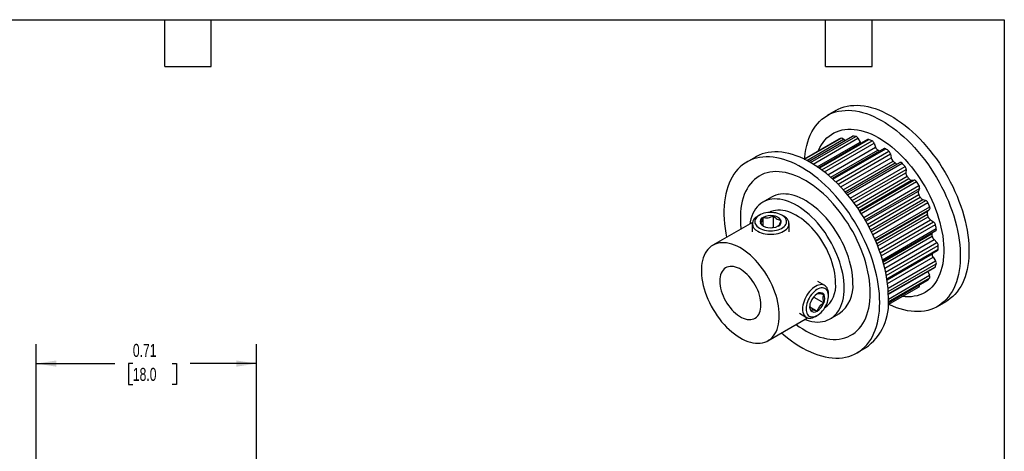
# Model space of a CAD drawing. Header units: inches. Extents: x 0.12 to 5.38, y 0.12 to 4.12.
# Tile 3 of 3: x 2.21 to 5.37, y 2.74 to 4.12. Entities that reach past the tile are written whole.
import ezdxf

# ---------------------------------------------------------------- set-up
doc = ezdxf.new("R2010")
doc.units = ezdxf.units.IN
doc.header["$LTSCALE"] = 0.5
doc.header["$MEASUREMENT"] = 0
doc.layers.add('DIMENSIONS', color=140, linetype='Continuous', lineweight=25)
doc.layers.add('TEXT', color=140, linetype='Continuous', lineweight=25)
doc.styles.add('SLDTEXTSTYLE0', font='TXT', dxfattribs={"width": 0.7})
doc.dimstyles.new('SLDDIMSTYLE3', dxfattribs={"dimtxt": 0.04248, "dimasz": 0.065, "dimexe": 0, "dimexo": 0.0625, "dimgap": 0.01062, "dimtad": 0, "dimtih": 1, "dimtoh": 1, "dimrnd": 1e-09, "dimdsep": 46, "dimtxsty": 'SLDTEXTSTYLE0', "dimsah": 1, "dimcen": 0.09, "dimadec": 0, "dimazin": 2, "dimtfac": 1, "dimtofl": 0, "dimtmove": 0, "dimatfit": 3, "dimfxl": 0, "dimfrac": 2, "dimtolj": 1, "dimtzin": 12, "dimarcsym": 0})

# ---------------------------------------------------------------- blocks, each defined once
blk = doc.blocks.new('_D_5')
at = {"layer": 'DIMENSIONS'}
for p, q in [((2.2618, 1.9623), (2.2618, 3.0825)), ((2.9705, 2.4055), (2.9705, 3.0825)), ((2.2618, 3.02), (2.5151, 3.02)), ((2.5727, 3.02), (2.5584, 3.02)), ((2.5584, 3.02), (2.5584, 2.9525)), ((2.6989, 3.02), (2.7132, 3.02)), ((2.7132, 3.02), (2.7132, 2.9525)), ((2.9705, 3.02), (2.7565, 3.02)), ((2.5584, 2.9525), (2.5727, 2.9525)), ((2.7132, 2.9525), (2.6989, 2.9525)), ((2.9705, 2.0017), (2.9705, 2.3755))]:
    blk.add_line(p, q, dxfattribs=at)
for points in [[(2.2618, 3.02), (2.3268, 3.01), (2.3268, 3.03)], [(2.9705, 3.02), (2.9055, 3.03), (2.9055, 3.01)]]:
    blk.add_solid(points, dxfattribs=at)
at = {"layer": 'DIMENSIONS', "char_height": 0.04167, "attachment_point": 1, "style": 'SLDTEXTSTYLE0'}
for s, insert in [('0.71', (2.5727, 3.0832)), ('18.0', (2.5727, 3.0062))]:
    blk.add_mtext(s, dxfattribs=dict(at, insert=insert))

msp = doc.modelspace()

# ---------------------------------------------------------------- linework, layer by layer
for p, q in [((4.8335, 3.8333), (4.8057, 3.8173)), ((4.7316, 3.6769), (4.8427, 3.741)), ((4.8425, 3.7409), (4.7316, 3.6769)), ((4.7328, 3.6764), (4.8506, 3.7444)), ((4.7398, 3.6728), (4.8578, 3.741)), ((4.8859, 3.75), (4.7462, 3.6694)), ((4.7467, 3.6691), (4.8876, 3.7505)), ((4.7519, 3.6662), (4.8971, 3.75)), ((4.7602, 3.6612), (4.9042, 3.7443)), ((4.9359, 3.7399), (4.7786, 3.6491)), ((4.7801, 3.648), (4.9393, 3.7399)), ((4.8425, 3.7409), (4.8427, 3.741)), ((4.8578, 3.741), (4.8618, 3.7361)), ((4.9042, 3.7443), (4.9112, 3.732)), ((4.7735, 3.6526), (4.9112, 3.732)), ((4.7879, 3.6423), (4.9497, 3.7357)), ((4.7963, 3.6359), (4.9561, 3.7281)), ((4.8075, 3.6268), (4.9607, 3.7153)), ((4.8171, 3.6185), (4.9683, 3.7058)), ((4.9884, 3.7112), (4.8213, 3.6147)), ((4.8239, 3.6123), (4.9937, 3.7103)), ((4.9561, 3.7281), (4.9607, 3.7153)), ((4.5745, 3.6838), (4.5467, 3.6677)), ((4.8329, 3.6038), (5.004, 3.7026)), ((4.8404, 3.5964), (5.0092, 3.6938)), ((4.8488, 3.5876), (5.0112, 3.6814)), ((5.0092, 3.6938), (5.0112, 3.6814)), ((4.8573, 3.5783), (5.0172, 3.6706)), ((4.863, 3.5718), (5.0237, 3.6646)), ((4.8671, 3.5671), (5.0392, 3.6664)), ((4.8708, 3.5627), (5.0462, 3.6639)), ((4.8797, 3.5518), (5.0557, 3.6534)), ((4.8858, 3.544), (5.0593, 3.6441)), ((5.0593, 3.6441), (5.0585, 3.6331)), ((4.8913, 3.5366), (5.0585, 3.6331)), ((4.8982, 3.5271), (5.0624, 3.6219)), ((4.9036, 3.5193), (5.0681, 3.6143)), ((4.9087, 3.5118), (5.0769, 3.6089)), ((4.9108, 3.5086), (5.0856, 3.6095)), ((4.9151, 3.502), (5.0927, 3.6046)), ((4.9228, 3.4895), (5.1006, 3.5921)), ((4.9272, 3.482), (5.1023, 3.5831)), ((5.0769, 3.6089), (5.0856, 3.6095)), ((5.1023, 3.5831), (5.0987, 3.5744)), ((4.6268, 3.5549), (4.5989, 3.5388)), ((4.9301, 3.4771), (5.0987, 3.5744)), ((4.9351, 3.4682), (5.1003, 3.5636)), ((4.9396, 3.4598), (5.1047, 3.5551)), ((4.9447, 3.4499), (5.113, 3.5471)), ((5.113, 3.5471), (5.1227, 3.544)), ((4.9481, 3.4432), (5.1227, 3.544)), ((4.9522, 3.4347), (5.1295, 3.5371)), ((4.9582, 3.4216), (5.1351, 3.5237)), ((4.9609, 3.4153), (5.1347, 3.5156)), ((5.1347, 3.5156), (5.1286, 3.51)), ((4.5875, 3.4969), (4.5819, 3.4937)), ((4.5996, 3.4625), (4.5996, 3.4899)), ((4.6325, 3.4586), (4.6325, 3.495)), ((4.6655, 3.4937), (4.6599, 3.4969)), ((4.9617, 3.4136), (5.1286, 3.51)), ((4.9647, 3.4063), (5.1277, 3.5005)), ((4.9681, 3.3979), (5.1306, 3.4917)), ((4.5651, 3.4738), (4.4377, 3.4002)), ((4.5646, 3.4696), (4.5646, 3.4436)), ((4.6265, 3.4565), (4.6325, 3.4586)), ((4.6325, 3.4586), (4.6339, 3.4574)), ((4.6827, 3.4436), (4.6827, 3.4696)), ((4.9724, 3.3863), (5.1377, 3.4818)), ((4.976, 3.3762), (5.1477, 3.4753)), ((4.9793, 3.3664), (5.1534, 3.4669)), ((4.9832, 3.3538), (5.1563, 3.4537)), ((5.1377, 3.4818), (5.1477, 3.4753)), ((4.9845, 3.3493), (5.1546, 3.4475)), ((4.9853, 3.3468), (5.1426, 3.4376)), ((4.9874, 3.3391), (5.1435, 3.4293)), ((4.9905, 3.3267), (5.149, 3.4182)), ((4.9934, 3.3137), (5.1583, 3.4089)), ((4.9954, 3.3033), (5.1626, 3.3997)), ((5.149, 3.4182), (5.1583, 3.4089)), ((4.9973, 3.2923), (5.1626, 3.3877)), ((4.9977, 3.2897), (5.1607, 3.3838)), ((4.9978, 3.2894), (5.1426, 3.3729)), ((4.9994, 3.2772), (5.1459, 3.3617)), ((5.1426, 3.3733), (5.1426, 3.3729)), ((5.1459, 3.3617), (5.1539, 3.3503)), ((5.001, 3.262), (5.1539, 3.3503)), ((5.0017, 3.2517), (5.1563, 3.341)), ((5.002, 3.2438), (5.1534, 3.3311)), ((5.0021, 3.2427), (5.1518, 3.3291)), ((5.002, 3.2186), (5.1351, 3.2955)), ((5.0022, 3.2275), (5.1347, 3.304)), ((5.129, 3.3159), (5.1347, 3.304)), ((4.7974, 3.2709), (4.775, 3.2839)), ((5.0014, 3.2095), (5.1008, 3.2669)), ((5.0018, 3.2149), (5.1295, 3.2886)), ((5.0018, 3.2147), (5.1287, 3.288)), ((4.7628, 3.2329), (4.7581, 3.2288)), ((4.7625, 3.2346), (4.7628, 3.2329)), ((4.7628, 3.2329), (4.7943, 3.2147)), ((4.8097, 3.2375), (4.8097, 3.2439)), ((4.7497, 3.2025), (4.7735, 3.1887)), ((5.16, 3.2035), (5.1879, 3.2196)), ((4.6148, 3.0934), (4.7423, 3.1669)), ((4.7159, 3.1816), (4.7384, 3.1686)), ((4.7679, 3.1716), (4.7735, 3.1748)), ((4.8155, 3.1637), (4.8433, 3.1798)), ((4.901, 3.054), (4.9288, 3.0701))]:
    msp.add_line(p, q)
at = {"flags": 128}
for points in [[(4.7331, 3.6778), (4.7335, 3.6825), (4.735, 3.6956), (4.7371, 3.7083), (4.7397, 3.7205), (4.7429, 3.7322), (4.7467, 3.7434), (4.7511, 3.7541), (4.756, 3.7642), (4.7614, 3.7736), (4.7674, 3.7825), (4.7739, 3.7907), (4.7809, 3.7982), (4.7883, 3.805), (4.7963, 3.8112), (4.8046, 3.8166), (4.8134, 3.8213), (4.8226, 3.8253), (4.8322, 3.8285), (4.8421, 3.831), (4.8523, 3.8327), (4.8629, 3.8336), (4.8738, 3.8338), (4.8849, 3.8332), (4.8962, 3.8319), (4.9078, 3.8298), (4.9195, 3.8269), (4.9314, 3.8233), (4.9434, 3.8189), (4.9555, 3.8138), (4.9676, 3.808), (4.9798, 3.8015), (4.992, 3.7942), (5.0042, 3.7863), (5.0163, 3.7778), (5.0284, 3.7686), (5.0403, 3.7588), (5.0521, 3.7485), (5.0638, 3.7375), (5.0752, 3.726), (5.0864, 3.714), (5.0974, 3.7016), (5.1081, 3.6886), (5.1186, 3.6753), (5.1286, 3.6615), (5.1384, 3.6474), (5.1478, 3.633), (5.1568, 3.6183), (5.1653, 3.6033), (5.1735, 3.5881), (5.1812, 3.5727), (5.1884, 3.5572), (5.1951, 3.5416), (5.2014, 3.5259), (5.2071, 3.5101), (5.2122, 3.4944), (5.2169, 3.4786), (5.221, 3.463), (5.2245, 3.4475), (5.2274, 3.4321), (5.2298, 3.4169), (5.2316, 3.402), (5.2327, 3.3873), (5.2333, 3.3728), (5.2333, 3.3587), (5.2327, 3.345), (5.2316, 3.3317), (5.2298, 3.3188), (5.2274, 3.3063), (5.2245, 3.2943), (5.221, 3.2829), (5.2169, 3.2719), (5.2122, 3.2616), (5.2071, 3.2518), (5.2014, 3.2427), (5.1951, 3.2341), (5.1884, 3.2263), (5.1812, 3.2191), (5.1735, 3.2126), (5.1653, 3.2068), (5.1568, 3.2017), (5.1478, 3.1974), (5.1384, 3.1938), (5.1286, 3.1909), (5.1186, 3.1888), (5.1081, 3.1875), (5.0974, 3.1869), (5.0864, 3.1871), (5.0752, 3.1881), (5.0638, 3.1899), (5.0521, 3.1924), (5.0403, 3.1956), (5.0284, 3.1996), (5.0163, 3.2043), (5.0042, 3.2098), (5.0029, 3.2104)], [(4.8335, 3.8333), (4.8412, 3.8374), (4.8504, 3.8414), (4.86, 3.8446), (4.8699, 3.8471), (4.8802, 3.8488), (4.8907, 3.8497), (4.9016, 3.8499), (4.9127, 3.8493), (4.9241, 3.848), (4.9356, 3.8458), (4.9473, 3.843), (4.9592, 3.8393), (4.9712, 3.835), (4.9833, 3.8299), (4.9955, 3.824), (5.0076, 3.8175), (5.0199, 3.8103), (5.032, 3.8024), (5.0442, 3.7939), (5.0562, 3.7847), (5.0682, 3.7749), (5.08, 3.7645), (5.0916, 3.7536), (5.103, 3.7421), (5.1143, 3.7301), (5.1253, 3.7176), (5.136, 3.7047), (5.1464, 3.6913), (5.1565, 3.6776), (5.1662, 3.6635), (5.1756, 3.6491), (5.1846, 3.6344), (5.1932, 3.6194), (5.2013, 3.6042), (5.209, 3.5888), (5.2162, 3.5733), (5.223, 3.5576), (5.2292, 3.5419), (5.2349, 3.5262), (5.2401, 3.5104), (5.2447, 3.4947), (5.2488, 3.4791), (5.2523, 3.4636), (5.2553, 3.4482), (5.2576, 3.433), (5.2594, 3.418), (5.2606, 3.4033), (5.2612, 3.3889), (5.2612, 3.3748), (5.2606, 3.3611), (5.2594, 3.3477), (5.2576, 3.3348), (5.2553, 3.3224), (5.2523, 3.3104), (5.2488, 3.2989), (5.2447, 3.288), (5.2401, 3.2776), (5.2349, 3.2679), (5.2292, 3.2587), (5.223, 3.2502), (5.2162, 3.2423), (5.209, 3.2351), (5.2013, 3.2286), (5.1932, 3.2229), (5.1879, 3.2196)], [(4.7768, 3.703), (4.7775, 3.7046), (4.7819, 3.7139), (4.7868, 3.7227), (4.7923, 3.7308), (4.7983, 3.7383), (4.8048, 3.7451), (4.8117, 3.7512), (4.8192, 3.7566), (4.827, 3.7613), (4.8353, 3.7652), (4.844, 3.7684), (4.8531, 3.7708), (4.8625, 3.7725), (4.8722, 3.7733), (4.8822, 3.7734), (4.8924, 3.7727), (4.9029, 3.7713), (4.9136, 3.769), (4.9244, 3.7661), (4.9354, 3.7623), (4.9465, 3.7578), (4.9577, 3.7526), (4.9689, 3.7466), (4.9801, 3.74), (4.9913, 3.7327), (5.0024, 3.7247), (5.0134, 3.7161), (5.0244, 3.7068), (5.0351, 3.697), (5.0457, 3.6866), (5.0561, 3.6757), (5.0662, 3.6643), (5.0761, 3.6525), (5.0856, 3.6402), (5.0949, 3.6275), (5.1037, 3.6145), (5.1122, 3.6011), (5.1203, 3.5875), (5.128, 3.5736), (5.1352, 3.5595), (5.1419, 3.5453), (5.1481, 3.5309), (5.1539, 3.5165), (5.1591, 3.502), (5.1638, 3.4875), (5.1679, 3.4731), (5.1714, 3.4588), (5.1744, 3.4446), (5.1768, 3.4306), (5.1786, 3.4168), (5.1798, 3.4032), (5.1804, 3.3899), (5.1804, 3.377), (5.1798, 3.3644), (5.1786, 3.3522), (5.1768, 3.3405), (5.1744, 3.3292), (5.1714, 3.3184), (5.1679, 3.3082), (5.1638, 3.2985), (5.1591, 3.2895), (5.1539, 3.281), (5.1481, 3.2732), (5.1419, 3.266), (5.1352, 3.2596), (5.128, 3.2538), (5.1203, 3.2488), (5.1122, 3.2445), (5.1037, 3.2409), (5.0949, 3.2381), (5.0856, 3.2361), (5.0761, 3.2349), (5.0662, 3.2344), (5.0561, 3.2347), (5.0466, 3.2356)], [(4.9744, 3.2162), (4.9741, 3.2305), (4.9732, 3.2451), (4.9717, 3.2599), (4.9697, 3.275), (4.967, 3.2903), (4.9638, 3.3057), (4.96, 3.3213), (4.9556, 3.337), (4.9507, 3.3527), (4.9453, 3.3685), (4.9393, 3.3842), (4.9328, 3.3999), (4.9258, 3.4155), (4.9184, 3.4309), (4.9105, 3.4462), (4.9021, 3.4613), (4.8933, 3.4762), (4.8841, 3.4907), (4.8746, 3.505), (4.8646, 3.5189), (4.8544, 3.5325), (4.8438, 3.5456), (4.833, 3.5583), (4.8218, 3.5706), (4.8105, 3.5823), (4.799, 3.5935), (4.7872, 3.6042), (4.7753, 3.6143), (4.7633, 3.6238), (4.7513, 3.6326), (4.7391, 3.6409), (4.7269, 3.6484), (4.7147, 3.6553), (4.7025, 3.6615), (4.6904, 3.6669), (4.6783, 3.6717), (4.6664, 3.6756), (4.6546, 3.6789), (4.643, 3.6814), (4.6315, 3.6831), (4.6203, 3.6841), (4.6093, 3.6843), (4.5986, 3.6837), (4.5882, 3.6824), (4.5781, 3.6803), (4.5683, 3.6775), (4.5589, 3.6739), (4.55, 3.6695), (4.5414, 3.6645), (4.5332, 3.6587), (4.5255, 3.6522), (4.5183, 3.645), (4.5116, 3.6371), (4.5054, 3.6286), (4.4997, 3.6194), (4.4945, 3.6097), (4.4898, 3.5993), (4.4858, 3.5884), (4.4822, 3.5769), (4.4793, 3.565), (4.4769, 3.5525), (4.4752, 3.5396), (4.474, 3.5262), (4.4734, 3.5125), (4.4734, 3.4984), (4.474, 3.484), (4.4752, 3.4693), (4.4769, 3.4543), (4.4793, 3.4391), (4.4818, 3.4257)], [(5.0022, 3.2323), (5.0019, 3.2466), (5.0011, 3.2611), (4.9996, 3.276), (4.9975, 3.291), (4.9948, 3.3063), (4.9916, 3.3218), (4.9878, 3.3374), (4.9835, 3.353), (4.9786, 3.3688), (4.9731, 3.3845), (4.9671, 3.4003), (4.9606, 3.4159), (4.9537, 3.4315), (4.9462, 3.447), (4.9383, 3.4623), (4.9299, 3.4774), (4.9211, 3.4922), (4.912, 3.5068), (4.9024, 3.5211), (4.8925, 3.535), (4.8822, 3.5486), (4.8716, 3.5617), (4.8608, 3.5744), (4.8497, 3.5866), (4.8383, 3.5984), (4.8268, 3.6096), (4.8151, 3.6203), (4.8032, 3.6304), (4.7912, 3.6398), (4.7791, 3.6487), (4.7669, 3.6569), (4.7547, 3.6645), (4.7425, 3.6714), (4.7304, 3.6775), (4.7182, 3.683), (4.7062, 3.6877), (4.6942, 3.6917), (4.6824, 3.695), (4.6708, 3.6975), (4.6593, 3.6992), (4.6481, 3.7002), (4.6371, 3.7004), (4.6264, 3.6998), (4.616, 3.6985), (4.6059, 3.6964), (4.5962, 3.6936), (4.5868, 3.69), (4.5778, 3.6856), (4.5745, 3.6838)], [(4.9438, 3.2468), (4.9435, 3.2599), (4.9426, 3.2733), (4.9411, 3.287), (4.939, 3.301), (4.9364, 3.3151), (4.9331, 3.3293), (4.9293, 3.3437), (4.9249, 3.3582), (4.9199, 3.3726), (4.9144, 3.3871), (4.9085, 3.4015), (4.902, 3.4158), (4.895, 3.43), (4.8876, 3.444), (4.8797, 3.4577), (4.8714, 3.4712), (4.8627, 3.4844), (4.8536, 3.4973), (4.8443, 3.5098), (4.8345, 3.5218), (4.8245, 3.5335), (4.8143, 3.5446), (4.8038, 3.5553), (4.7931, 3.5654), (4.7823, 3.5749), (4.7713, 3.5838), (4.7602, 3.5921), (4.749, 3.5998), (4.7378, 3.6068), (4.7266, 3.6131), (4.7154, 3.6187), (4.7043, 3.6235), (4.6933, 3.6277), (4.6824, 3.631), (4.6716, 3.6337), (4.661, 3.6355), (4.6506, 3.6366), (4.6405, 3.6369), (4.6306, 3.6364), (4.6211, 3.6351), (4.6119, 3.6331), (4.603, 3.6303), (4.5945, 3.6268), (4.5864, 3.6225), (4.5788, 3.6174), (4.5716, 3.6117), (4.5648, 3.6052), (4.5586, 3.5981), (4.5528, 3.5902), (4.5476, 3.5818), (4.543, 3.5727), (4.5388, 3.5631), (4.5353, 3.5528), (4.5323, 3.5421), (4.5299, 3.5308), (4.5281, 3.519), (4.5269, 3.5069), (4.5263, 3.4943), (4.5263, 3.4813), (4.5269, 3.4681), (4.5281, 3.4545), (4.5283, 3.4526)], [(4.8603, 3.2629), (4.86, 3.274), (4.8591, 3.2855), (4.8577, 3.2972), (4.8556, 3.3091), (4.853, 3.3212), (4.8498, 3.3334), (4.846, 3.3457), (4.8417, 3.358), (4.8369, 3.3703), (4.8316, 3.3825), (4.8258, 3.3945), (4.8196, 3.4064), (4.8129, 3.4181), (4.8058, 3.4296), (4.7984, 3.4407), (4.7905, 3.4515), (4.7824, 3.4619), (4.7739, 3.4719), (4.7652, 3.4814), (4.7563, 3.4904), (4.7472, 3.4988), (4.7379, 3.5067), (4.7286, 3.514), (4.7191, 3.5207), (4.7096, 3.5267), (4.7001, 3.532), (4.6906, 3.5366), (4.6811, 3.5405), (4.6718, 3.5437), (4.6626, 3.5461), (4.6536, 3.5478), (4.6448, 3.5487), (4.6362, 3.5489), (4.6279, 3.5483), (4.6199, 3.5469), (4.6123, 3.5448), (4.605, 3.5419), (4.5981, 3.5383), (4.5916, 3.5339), (4.5856, 3.5289), (4.5801, 3.5232), (4.575, 3.5168), (4.5705, 3.5097), (4.5664, 3.5021), (4.563, 3.4938), (4.5601, 3.4851), (4.5577, 3.4758), (4.5564, 3.4687)], [(4.8882, 3.2789), (4.8879, 3.2901), (4.887, 3.3016), (4.8855, 3.3133), (4.8834, 3.3252), (4.8808, 3.3373), (4.8776, 3.3495), (4.8739, 3.3618), (4.8696, 3.3741), (4.8648, 3.3863), (4.8595, 3.3985), (4.8537, 3.4106), (4.8474, 3.4225), (4.8408, 3.4342), (4.8337, 3.4456), (4.8262, 3.4568), (4.8184, 3.4676), (4.8102, 3.478), (4.8018, 3.4879), (4.7931, 3.4974), (4.7842, 3.5064), (4.7751, 3.5149), (4.7658, 3.5228), (4.7564, 3.5301), (4.7469, 3.5367), (4.7374, 3.5427), (4.7279, 3.5481), (4.7184, 3.5527), (4.709, 3.5566), (4.6996, 3.5598), (4.6905, 3.5622), (4.6814, 3.5639), (4.6726, 3.5648), (4.664, 3.565), (4.6558, 3.5644), (4.6478, 3.563), (4.6401, 3.5609), (4.6328, 3.558), (4.6268, 3.5549)], [(4.5875, 3.4551), (4.5924, 3.4526), (4.5979, 3.4505), (4.6037, 3.4488), (4.6099, 3.4475), (4.6163, 3.4468), (4.6229, 3.4465), (4.6294, 3.4466), (4.6359, 3.4473), (4.6421, 3.4484), (4.6481, 3.45), (4.6536, 3.452), (4.6587, 3.4544), (4.6632, 3.4572), (4.667, 3.4603), (4.6701, 3.4636), (4.6725, 3.4671), (4.6741, 3.4708), (4.6748, 3.4746), (4.6747, 3.4784), (4.6738, 3.4821), (4.672, 3.4858), (4.6694, 3.4892), (4.6661, 3.4925), (4.6621, 3.4955), (4.6575, 3.4982), (4.6523, 3.5005), (4.6466, 3.5024), (4.6406, 3.5039), (4.6343, 3.5049), (4.6278, 3.5054), (4.6212, 3.5055), (4.6147, 3.5051), (4.6083, 3.5042), (4.6022, 3.5028), (4.5965, 3.501), (4.5911, 3.4988), (4.5864, 3.4962), (4.5822, 3.4933), (4.5787, 3.4901), (4.5759, 3.4866), (4.574, 3.483), (4.5728, 3.4793), (4.5725, 3.4755), (4.573, 3.4717), (4.5744, 3.468), (4.5766, 3.4645), (4.5795, 3.4611), (4.5832, 3.4579), (4.5875, 3.4551)], [(4.5819, 3.4455), (4.5873, 3.4427), (4.5931, 3.4404), (4.5994, 3.4385), (4.6061, 3.437), (4.613, 3.436), (4.6201, 3.4355), (4.6273, 3.4355), (4.6343, 3.436), (4.6413, 3.437), (4.6479, 3.4385), (4.6542, 3.4404), (4.6601, 3.4427), (4.6654, 3.4455), (4.6702, 3.4485), (4.6742, 3.4519), (4.6775, 3.4556), (4.6801, 3.4594), (4.6818, 3.4634), (4.6826, 3.4675), (4.6826, 3.4716), (4.6818, 3.4757), (4.6801, 3.4797), (4.6775, 3.4836), (4.6742, 3.4872), (4.6702, 3.4906), (4.6655, 3.4937)], [(4.8325, 3.2789), (4.8322, 3.2891), (4.8313, 3.2995), (4.8298, 3.3102), (4.8277, 3.3211), (4.8251, 3.3322), (4.8219, 3.3433), (4.8181, 3.3544), (4.8138, 3.3656), (4.8091, 3.3767), (4.8038, 3.3876), (4.798, 3.3984), (4.7919, 3.409), (4.7853, 3.4193), (4.7784, 3.4292), (4.7711, 3.4388), (4.7635, 3.448), (4.7556, 3.4567), (4.7476, 3.4649), (4.7393, 3.4726), (4.7308, 3.4797), (4.7223, 3.4861), (4.7137, 3.492), (4.705, 3.4971), (4.6964, 3.5016), (4.6878, 3.5054), (4.6793, 3.5084), (4.671, 3.5107), (4.6628, 3.5122), (4.6548, 3.5129), (4.6471, 3.5129), (4.6396, 3.5121), (4.6325, 3.5105), (4.6258, 3.5082), (4.62, 3.5055)], [(4.6515, 3.1745), (4.6512, 3.1846), (4.6503, 3.1951), (4.6488, 3.2058), (4.6468, 3.2167), (4.6441, 3.2277), (4.6409, 3.2388), (4.6372, 3.25), (4.6329, 3.2611), (4.6281, 3.2722), (4.6228, 3.2832), (4.6171, 3.294), (4.6109, 3.3045), (4.6044, 3.3148), (4.5974, 3.3248), (4.5901, 3.3344), (4.5825, 3.3435), (4.5747, 3.3522), (4.5666, 3.3604), (4.5583, 3.3681), (4.5499, 3.3752), (4.5414, 3.3817), (4.5327, 3.3875), (4.5241, 3.3927), (4.5155, 3.3972), (4.5069, 3.4009), (4.4984, 3.4039), (4.49, 3.4062), (4.4818, 3.4077), (4.4739, 3.4084), (4.4661, 3.4084), (4.4587, 3.4076), (4.4516, 3.4061), (4.4448, 3.4037), (4.4384, 3.4007), (4.4325, 3.3969), (4.427, 3.3923), (4.4219, 3.3871), (4.4174, 3.3812), (4.4134, 3.3747), (4.4099, 3.3676), (4.407, 3.3599), (4.4046, 3.3516), (4.4028, 3.3429), (4.4016, 3.3337), (4.4011, 3.3241), (4.4011, 3.3141), (4.4016, 3.3038), (4.4028, 3.2932), (4.4046, 3.2824), (4.407, 3.2714), (4.4099, 3.2603), (4.4134, 3.2492), (4.4174, 3.238), (4.4219, 3.2269), (4.427, 3.2159), (4.4325, 3.205), (4.4384, 3.1943), (4.4448, 3.1839), (4.4516, 3.1738), (4.4587, 3.164), (4.4661, 3.1546), (4.4739, 3.1456), (4.4818, 3.1372), (4.49, 3.1292), (4.4984, 3.1218), (4.5069, 3.1151), (4.5155, 3.1089), (4.5241, 3.1034), (4.5327, 3.0986), (4.5414, 3.0945), (4.5499, 3.0911), (4.5583, 3.0884), (4.5666, 3.0865), (4.5747, 3.0854), (4.5825, 3.0851), (4.5901, 3.0855), (4.5974, 3.0867), (4.6044, 3.0886), (4.6109, 3.0913), (4.6171, 3.0947), (4.6228, 3.0989), (4.6281, 3.1038), (4.6329, 3.1093), (4.6372, 3.1155), (4.6409, 3.1224), (4.6441, 3.1298), (4.6468, 3.1378), (4.6488, 3.1463), (4.6503, 3.1552), (4.6512, 3.1647), (4.6515, 3.1745)], [(4.5925, 3.2085), (4.5922, 3.216), (4.5913, 3.2237), (4.5898, 3.2316), (4.5878, 3.2397), (4.5851, 3.2479), (4.582, 3.256), (4.5783, 3.264), (4.5742, 3.2719), (4.5696, 3.2796), (4.5647, 3.2869), (4.5594, 3.2939), (4.5538, 3.3005), (4.5479, 3.3066), (4.5419, 3.3121), (4.5357, 3.3171), (4.5294, 3.3214), (4.5231, 3.325), (4.5168, 3.328), (4.5106, 3.3302), (4.5046, 3.3316), (4.4987, 3.3323), (4.4931, 3.3322), (4.4878, 3.3313), (4.4829, 3.3297), (4.4783, 3.3273), (4.4742, 3.3242), (4.4705, 3.3203), (4.4674, 3.3158), (4.4647, 3.3107), (4.4627, 3.305), (4.4612, 3.2988), (4.4603, 3.2921), (4.46, 3.285), (4.4603, 3.2776), (4.4612, 3.2699), (4.4627, 3.2619), (4.4647, 3.2539), (4.4674, 3.2457), (4.4705, 3.2376), (4.4742, 3.2296), (4.4783, 3.2217), (4.4829, 3.214), (4.4878, 3.2067), (4.4931, 3.1997), (4.4987, 3.1931), (4.5046, 3.187), (4.5106, 3.1815), (4.5168, 3.1765), (4.5231, 3.1722), (4.5294, 3.1685), (4.5357, 3.1656), (4.5419, 3.1634), (4.5479, 3.162), (4.5538, 3.1613), (4.5594, 3.1614), (4.5647, 3.1623), (4.5696, 3.1639), (4.5742, 3.1663), (4.5783, 3.1694), (4.582, 3.1733), (4.5851, 3.1777), (4.5878, 3.1828), (4.5898, 3.1885), (4.5913, 3.1948), (4.5922, 3.2014), (4.5925, 3.2085)], [(4.8097, 3.2439), (4.8093, 3.2495), (4.8084, 3.2547), (4.8069, 3.2594), (4.8049, 3.2635), (4.8023, 3.267), (4.7991, 3.2698), (4.7956, 3.2719), (4.7916, 3.2732), (4.7873, 3.2737), (4.7827, 3.2734), (4.7779, 3.2724), (4.7729, 3.2706), (4.7679, 3.268), (4.7629, 3.2648), (4.7579, 3.2608), (4.7531, 3.2563), (4.7485, 3.2513), (4.7442, 3.2458), (4.7402, 3.2399), (4.7366, 3.2337), (4.7335, 3.2273), (4.7309, 3.2209), (4.7288, 3.2144), (4.7273, 3.2079), (4.7264, 3.2017), (4.7261, 3.1957)], [(4.7335, 3.1619), (4.7379, 3.1603), (4.7472, 3.1575), (4.7563, 3.1554), (4.7652, 3.1541), (4.7739, 3.1536), (4.7824, 3.1538), (4.7905, 3.1548), (4.7984, 3.1566), (4.8058, 3.1591), (4.8129, 3.1623), (4.8196, 3.1663), (4.8258, 3.171), (4.8316, 3.1764), (4.8369, 3.1825), (4.8417, 3.1892), (4.846, 3.1965), (4.8498, 3.2045), (4.853, 3.213), (4.8556, 3.222), (4.8577, 3.2316), (4.8591, 3.2416), (4.86, 3.252), (4.8603, 3.2629)], [(4.7373, 3.1957), (4.7376, 3.1905), (4.7385, 3.1858), (4.7399, 3.1815), (4.7419, 3.1779), (4.7445, 3.1748), (4.7475, 3.1725), (4.7509, 3.1709), (4.7547, 3.17), (4.7588, 3.1699), (4.7632, 3.1706), (4.7677, 3.172), (4.7723, 3.1741), (4.7769, 3.177), (4.7815, 3.1805), (4.786, 3.1846), (4.7902, 3.1892), (4.7942, 3.1943), (4.7978, 3.1997), (4.801, 3.2054), (4.8038, 3.2113), (4.8061, 3.2173), (4.8078, 3.2232), (4.809, 3.2291), (4.8096, 3.2348), (4.8096, 3.2401), (4.809, 3.2451), (4.8078, 3.2496), (4.8061, 3.2535), (4.8038, 3.2569), (4.801, 3.2596), (4.7978, 3.2616), (4.7942, 3.2628), (4.7902, 3.2633), (4.786, 3.263), (4.7815, 3.262), (4.7769, 3.2602), (4.7723, 3.2577), (4.7677, 3.2545), (4.7632, 3.2507), (4.7588, 3.2463), (4.7547, 3.2415), (4.7509, 3.2362), (4.7475, 3.2306), (4.7445, 3.2248), (4.7419, 3.2189), (4.7399, 3.2129), (4.7385, 3.207), (4.7376, 3.2012), (4.7373, 3.1957)], [(5.1295, 3.2886), (5.1289, 3.2881), (5.1287, 3.288)], [(4.7055, 3.1457), (4.7154, 3.1386), (4.7266, 3.1313), (4.7378, 3.1246), (4.749, 3.1187), (4.7602, 3.1134), (4.7713, 3.109), (4.7823, 3.1052), (4.7931, 3.1022), (4.8038, 3.1), (4.8143, 3.0985), (4.8245, 3.0978), (4.8345, 3.0979), (4.8443, 3.0988), (4.8536, 3.1004), (4.8627, 3.1028), (4.8714, 3.106), (4.8797, 3.1099), (4.8876, 3.1146), (4.895, 3.12), (4.902, 3.1261), (4.9085, 3.1329), (4.9144, 3.1404), (4.9199, 3.1486), (4.9249, 3.1573), (4.9293, 3.1667), (4.9331, 3.1766), (4.9364, 3.1871), (4.939, 3.1982), (4.9411, 3.2097), (4.9426, 3.2216), (4.9435, 3.234), (4.9438, 3.2468)], [(4.659, 3.1189), (4.6664, 3.1124), (4.6783, 3.1026), (4.6904, 3.0934), (4.7025, 3.0849), (4.7147, 3.077), (4.7269, 3.0698), (4.7391, 3.0633), (4.7513, 3.0575), (4.7633, 3.0524), (4.7753, 3.048), (4.7872, 3.0444), (4.799, 3.0415), (4.8105, 3.0394), (4.8218, 3.038), (4.833, 3.0374), (4.8438, 3.0376), (4.8544, 3.0386), (4.8646, 3.0403), (4.8746, 3.0427), (4.8841, 3.046), (4.8933, 3.0499), (4.9021, 3.0546), (4.9105, 3.0601), (4.9184, 3.0662), (4.9258, 3.0731), (4.9328, 3.0806), (4.9393, 3.0888), (4.9453, 3.0976), (4.9507, 3.1071), (4.9556, 3.1172), (4.96, 3.1278), (4.9638, 3.139), (4.967, 3.1507), (4.9697, 3.163), (4.9717, 3.1756), (4.9732, 3.1888), (4.9741, 3.2023), (4.9744, 3.2162)], [(4.7261, 3.1957), (4.7264, 3.19), (4.7273, 3.1848), (4.7288, 3.1802), (4.7309, 3.176), (4.7335, 3.1726), (4.7366, 3.1698), (4.7402, 3.1677), (4.7442, 3.1664), (4.7485, 3.1659), (4.7531, 3.1662), (4.7579, 3.1672), (4.7629, 3.169), (4.7679, 3.1716), (4.7679, 3.1716)]]:
    msp.add_lwpolyline(points, dxfattribs=at)
for centre, radius, start, end in [((4.8823, 3.6586), 0.0914, 110.2614, 115.6264), ((4.8516, 3.7372), 0.00724, 31.1953, 97.9395), ((4.8875, 3.7472), 0.00326, 88.2421, 119.615), ((4.8861, 3.6255), 0.125, 84.9635, 89.3202), ((4.8947, 3.7398), 0.0105, 25.3076, 76.7732), ((4.9377, 3.7364), 0.00395, 65.2968, 117.0569), ((4.8674, 3.5504), 0.2027, 66.0671, 69.2223), ((4.9278, 3.7414), 0.019, 209.3371, 226.3665), ((4.9434, 3.7239), 0.0134, 18.477, 61.9233), ((4.9778, 3.7212), 0.0181, 198.9977, 238.0635), ((4.8567, 3.5048), 0.2299, 59.4241, 60.9793), ((4.9903, 3.7066), 0.00502, 47.8869, 112.216), ((4.8138, 3.4575), 0.3102, 52.1879, 54.564), ((4.9948, 3.6913), 0.0146, 10.1212, 50.97), ((5.0302, 3.6848), 0.0193, 190.25, 227.6698), ((4.7972, 3.4239), 0.3305, 46.7319, 48.2665), ((5.03, 3.6698), 0.00821, 219.7, 277.3693), ((5.0411, 3.6605), 0.00617, 33.5425, 108.2904), ((4.7458, 3.3824), 0.4117, 41.1697, 43.1371), ((5.0457, 3.6442), 0.0136, 359.5052, 42.3993), ((5.0759, 3.6329), 0.0175, 179.2629, 219.2837), ((4.7425, 3.3734), 0.4051, 36.4891, 37.829), ((5.0779, 3.6202), 0.0114, 211.0897, 265.0261), ((5.0846, 3.6003), 0.0092, 27.6319, 84.0117), ((4.7037, 3.3493), 0.4653, 31.4581, 33.2713), ((5.0918, 3.5858), 0.0109, 345.2156, 35.4166), ((5.1118, 3.5708), 0.0136, 164.5059, 212.1655), ((4.7287, 3.3636), 0.4219, 26.9833, 28.2873), ((5.119, 3.5615), 0.0157, 204.4, 247.5158), ((5.1179, 3.5326), 0.0124, 21.2576, 67.059), ((4.7206, 3.357), 0.4467, 21.9095, 23.7727), ((5.1285, 3.52), 0.00759, 324.9232, 29.4729), ((4.5912, 3.4696), 0.0258, 111.1485, 248.8676), ((4.6049, 3.4759), 0.015, 110.7421, 199.461), ((4.6236, 3.4434), 0.0523, 80.2289, 117.3572), ((4.6306, 3.4639), 0.0311, 33.4389, 86.5665), ((5.1361, 3.5045), 0.00927, 143.5554, 205.6787), ((4.7738, 3.3816), 0.3734, 17.1397, 18.5544), ((5.1485, 3.4971), 0.0187, 196.7171, 234.8889), ((4.6167, 3.4881), 0.0311, 213.4389, 266.5665), ((4.6237, 3.5086), 0.0523, 260.2289, 297.3572), ((4.6425, 3.4761), 0.015, 290.7421, 19.461), ((5.1394, 3.4635), 0.0144, 13.5502, 54.8365), ((4.799, 3.3814), 0.3645, 11.4349, 13.5686), ((5.1513, 3.4517), 0.00541, 308.7508, 21.0136), ((5.1534, 3.4392), 0.011, 173.1175, 188.1854), ((4.8636, 3.401), 0.2813, 5.7715, 7.48), ((5.1624, 3.4318), 0.0191, 187.4508, 225.1605), ((5.1483, 3.3988), 0.0143, 3.9258, 45.4754), ((4.908, 3.3937), 0.2546, 358.6448, 1.3552), ((5.159, 3.3717), 0.0165, 175.6006, 217.1864), ((5.1582, 3.3873), 0.00436, 304.5625, 4.6378), ((5.15, 3.3321), 0.00353, 301.2227, 344.0466), ((5.0028, 3.3814), 0.1587, 341.5478, 345.2619), ((5.1444, 3.3428), 0.0121, 351.2734, 37.9454), ((5.053, 3.357), 0.1026, 318.1642, 323.1345), ((5.1272, 3.2994), 0.00882, 333.6142, 31.6904), ((4.744, 3.2699), 0.0889, 306.6766, 5.8053), ((4.7796, 3.2683), 0.109, 305.7205, 5.5917), ((5.0972, 3.2712), 0.0056, 310.5192, 17.4879), ((4.8017, 3.2004), 0.0523, 122.638, 159.7729), ((4.7829, 3.2328), 0.015, 40.5328, 129.2482), ((4.7665, 3.2286), 0.0311, 333.4364, 26.5636), ((4.8257, 3.2145), 0.1775, 305.5448, 5.7674), ((4.7804, 3.2045), 0.0311, 153.4364, 206.5636), ((4.7452, 3.2328), 0.0523, 302.638, 339.7729), ((4.764, 3.2003), 0.015, 220.5328, 309.2482)]:
    msp.add_arc(centre, radius, start, end)
for points, knots in [([(4.5908, 3.4709), (4.5914, 3.4713), (4.5921, 3.4719), (4.5936, 3.4737), (4.5944, 3.475), (4.5967, 3.4799), (4.5982, 3.4847), (4.5996, 3.4899)], [0, 0, 0, 0, 0.25, 0.25, 0.5, 0.5, 1, 1, 1, 1]), ([(4.5996, 3.4899), (4.6022, 3.4892), (4.6048, 3.4887), (4.6102, 3.4882), (4.6131, 3.4883), (4.6217, 3.4896), (4.6273, 3.492), (4.6325, 3.495)], [0, 0, 0, 0, 0.25, 0.25, 0.5, 0.5, 1, 1, 1, 1]), ([(4.6325, 3.495), (4.6362, 3.4907), (4.6403, 3.4868), (4.6488, 3.4819), (4.6529, 3.4811), (4.6566, 3.4811)], [0, 0, 0, 0, 0.5, 0.5, 1, 1, 1, 1]), ([(4.6006, 3.4618), (4.5998, 3.4622), (4.5977, 3.4637), (4.5944, 3.4669), (4.5919, 3.4696), (4.5908, 3.4709)], [0, 0, 0, 0, 0.2075045, 0.6287578, 1, 1, 1, 1]), ([(4.6566, 3.4811), (4.6559, 3.4785), (4.6552, 3.4761), (4.6538, 3.4716), (4.653, 3.4696), (4.6507, 3.4646), (4.6492, 3.4629), (4.6478, 3.4621)], [0, 0, 0, 0, 0.25, 0.25, 0.5, 0.5, 1, 1, 1, 1]), ([(4.7735, 3.2444), (4.7741, 3.2448), (4.775, 3.2451), (4.7773, 3.2455), (4.7788, 3.2455), (4.7843, 3.245), (4.7892, 3.2439), (4.7943, 3.2426)], [0, 0, 0, 0, 0.25, 0.25, 0.5, 0.5, 1, 1, 1, 1]), ([(4.7943, 3.2426), (4.7925, 3.2393), (4.7911, 3.2354), (4.7911, 3.2256), (4.7925, 3.2201), (4.7943, 3.2147)], [0, 0, 0, 0, 0.5, 0.5, 1, 1, 1, 1]), ([(4.7526, 3.1906), (4.752, 3.1926), (4.7508, 3.1963), (4.7498, 3.2005), (4.7496, 3.2025), (4.7496, 3.203)], [0, 0, 0, 0, 0.467405, 0.883208, 1, 1, 1, 1]), ([(4.7943, 3.2147), (4.7918, 3.2132), (4.7893, 3.2116), (4.7847, 3.208), (4.7825, 3.2059), (4.7771, 3.1991), (4.7748, 3.1939), (4.7735, 3.1887)], [0, 0, 0, 0, 0.25, 0.25, 0.5, 0.5, 1, 1, 1, 1]), ([(4.7735, 3.1887), (4.7709, 3.1894), (4.7684, 3.19), (4.7638, 3.191), (4.7617, 3.1914), (4.7562, 3.1919), (4.754, 3.1914), (4.7526, 3.1906)], [0, 0, 0, 0, 0.25, 0.25, 0.5, 0.5, 1, 1, 1, 1])]:
    msp.add_open_spline(points, degree=3, knots=knots)
at = {"layer": 'TEXT'}
for p, q in [((0.125, 4.125), (5.375, 4.125)), ((2.675, 3.975), (2.675, 4.125)), ((2.825, 3.975), (2.825, 4.125)), ((4.8, 3.975), (4.8, 4.125)), ((4.95, 3.975), (4.95, 4.125)), ((5.375, 4.125), (5.375, 0.125)), ((2.675, 3.975), (2.825, 3.975)), ((4.8, 3.975), (4.95, 3.975))]:
    msp.add_line(p, q, dxfattribs=at)

# ---------------------------------------------------------------- dimensions: what is measured, and where the dimension line sits
at = {"layer": 'DIMENSIONS'}
dim = msp.add_linear_dim(base=(2.2618, 3.02), p1=(2.9705, 1.9767), p2=(2.2618, 1.9373), dimstyle='SLDDIMSTYLE3', dxfattribs=at)
dim.commit()
dim.dimension.update_dxf_attribs({"geometry": '_D_5', "text_midpoint": (2.6358, 3.02), "dimtype": 160})

doc.saveas('drawing.dxf')
